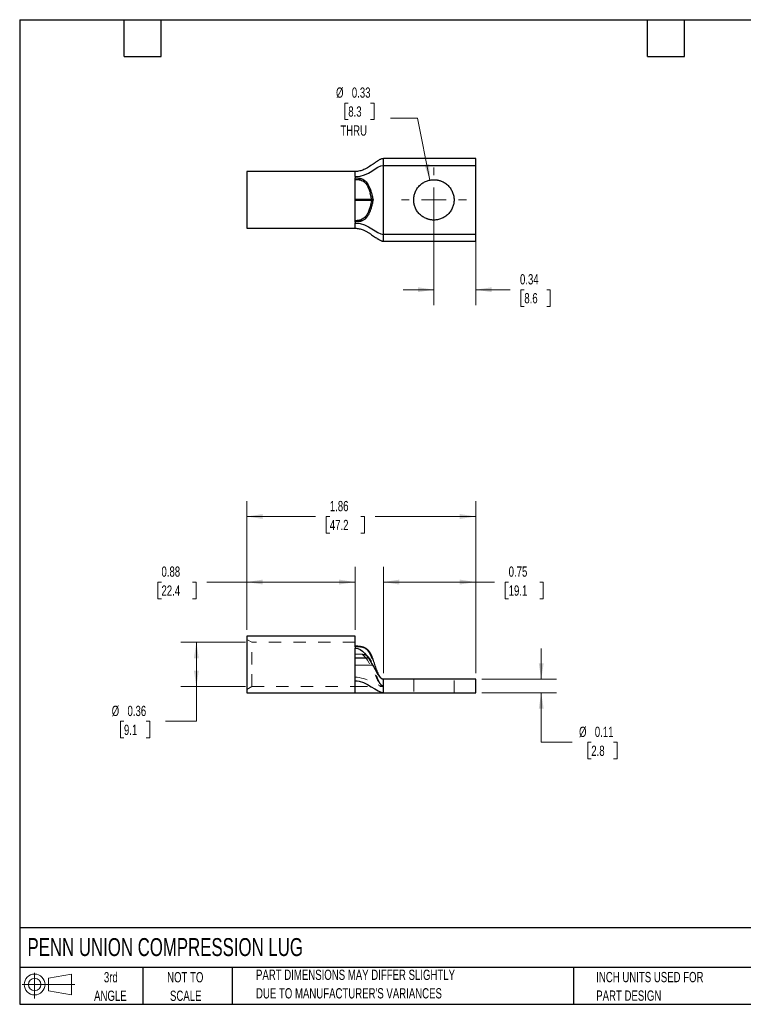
# Model space of a CAD drawing. Header units: inches. Extents: x 0.2 to 10.8, y 0.2 to 8.2.
# Tile 1 of 2: x 0.2 to 6.1, y 0.2 to 8.2. Entities that reach past the tile are written whole.
import ezdxf

# ---------------------------------------------------------------- set-up
doc = ezdxf.new("R2010")
doc.units = ezdxf.units.IN
doc.header["$MEASUREMENT"] = 0
doc.linetypes.add('HIDDEN', pattern=[0.075, 0.05, -0.025])
doc.layers.add('TEXT', color=140, linetype='Continuous', lineweight=25)
doc.styles.add('SLDTEXTSTYLE0', font='TXT', dxfattribs={"width": 0.7})
doc.dimstyles.new('SLDDIMSTYLE0', dxfattribs={"dimtxt": 0.084961, "dimasz": 0.13, "dimexe": 0, "dimexo": 0.0625, "dimgap": 0.02124, "dimtad": 0, "dimtih": 1, "dimtoh": 1, "dimrnd": 1e-09, "dimdsep": 46, "dimtxsty": 'SLDTEXTSTYLE0', "dimsah": 1, "dimcen": 0.09, "dimadec": 0, "dimazin": 2, "dimtfac": 1, "dimtofl": 0, "dimtmove": 0, "dimatfit": 3, "dimfxl": 0, "dimfrac": 2, "dimtolj": 1, "dimtzin": 12, "dimarcsym": 0})
doc.dimstyles.new('SLDDIMSTYLE1', dxfattribs={"dimtxt": 0.084961, "dimasz": 0.13, "dimexe": 0, "dimexo": 0.0625, "dimgap": 0.02124, "dimtad": 0, "dimtih": 1, "dimtoh": 1, "dimrnd": 1e-09, "dimzin": 12, "dimdsep": 46, "dimtxsty": 'SLDTEXTSTYLE0', "dimsah": 1, "dimcen": 0.09, "dimadec": 0, "dimazin": 3, "dimtfac": 1, "dimtofl": 0, "dimtmove": 0, "dimatfit": 3, "dimfxl": 0, "dimfrac": 2, "dimtolj": 1, "dimtzin": 12, "dimarcsym": 0})
doc.dimstyles.new('SLDDIMSTYLE2', dxfattribs={"dimtxt": 0.084961, "dimasz": 0.13, "dimexe": 0, "dimexo": 0.0625, "dimgap": 0.02124, "dimtad": 0, "dimtih": 1, "dimtoh": 1, "dimrnd": 1e-09, "dimdsep": 46, "dimtxsty": 'SLDTEXTSTYLE0', "dimsah": 1, "dimcen": 0.09, "dimadec": 0, "dimazin": 2, "dimtfac": 1, "dimtmove": 0, "dimatfit": 0, "dimfxl": 0, "dimfrac": 2, "dimtolj": 1, "dimtzin": 12, "dimarcsym": 0})
doc.dimstyles.new('SLDDIMSTYLE3', dxfattribs={"dimtxt": 0.084961, "dimasz": 0.13, "dimexe": 0, "dimexo": 0.0625, "dimgap": 0.02124, "dimtad": 0, "dimtih": 1, "dimtoh": 1, "dimrnd": 1e-09, "dimdsep": 46, "dimtxsty": 'SLDTEXTSTYLE0', "dimsah": 1, "dimcen": 0, "dimadec": 0, "dimazin": 2, "dimtfac": 1, "dimtofl": 0, "dimtmove": 0, "dimatfit": 3, "dimfxl": 0, "dimfrac": 2, "dimtolj": 1, "dimtzin": 12, "dimarcsym": 0})

# ---------------------------------------------------------------- blocks, each defined once
blk = doc.blocks.new('Block11')
at = {"color": 7, "linetype": 'Continuous', "lineweight": 18}
for p, q in [((0.1019, 0.2091), (0.1019, 0)), ((0.2157, 0.1641), (0.4006, 0.1981)), ((0.2157, 0.0628), (0.2157, 0.1641)), ((0.4006, 0.1981), (0.4006, 0.0288)), ((0, 0.1135), (0.4281, 0.1135)), ((0.2157, 0.0628), (0.4006, 0.0288))]:
    blk.add_line(p, q, dxfattribs=at)
for radius in [0.0846, 0.0506]:
    blk.add_circle((0.1019, 0.1135), radius, dxfattribs=at)
blk = doc.blocks.new('Block12')
at = {"color": 7, "linetype": 'Continuous'}
blk.add_blockref('Block11', (0, 0), dxfattribs=at)
blk = doc.blocks.new('_D')
at = {"color": 7, "linetype": 'Continuous', "lineweight": 0}
for p, q in [((2.085, 3.1913), (1.5604, 3.1913)), ((1.6854, 3.1913), (1.6854, 2.8313)), ((2.085, 2.8313), (1.5604, 2.8313)), ((1.6854, 2.5492), (1.6854, 2.8313)), ((1.097, 2.5492), (1.0685, 2.5492)), ((1.0685, 2.5492), (1.0685, 2.4141)), ((1.2788, 2.5492), (1.3073, 2.5492)), ((1.3073, 2.5492), (1.3073, 2.4141)), ((1.4354, 2.5492), (1.6854, 2.5492)), ((1.0685, 2.4141), (1.097, 2.4141)), ((1.3073, 2.4141), (1.2788, 2.4141))]:
    blk.add_line(p, q, dxfattribs=at)
at = {"color": 7, "linetype": 'Continuous', "lineweight": 18}
for points in [[(1.6854, 3.1913), (1.6654, 3.0613), (1.7054, 3.0613)], [(1.6854, 2.8313), (1.7054, 2.9613), (1.6654, 2.9613)]]:
    blk.add_solid(points, dxfattribs=at)
at = {"color": 7, "linetype": 'Continuous', "lineweight": 18, "char_height": 0.08333, "attachment_point": 1, "style": 'SLDTEXTSTYLE0'}
for s, insert in [('%%c', (0.9975, 2.6756)), ('0.36', (1.1258, 2.6756)), ('9.1', (1.097, 2.5216))]:
    blk.add_mtext(s, dxfattribs=dict(at, insert=insert))
blk = doc.blocks.new('_D_1')
at = {"color": 7, "linetype": 'Continuous', "lineweight": 0}
for p, q in [((2.095, 3.2918), (2.095, 3.8058)), ((2.975, 3.2918), (2.975, 3.8058)), ((1.4018, 3.6808), (1.3733, 3.6808)), ((1.3733, 3.6808), (1.3733, 3.5458)), ((1.6543, 3.6808), (1.6828, 3.6808)), ((1.6828, 3.6808), (1.6828, 3.5458)), ((2.095, 3.6808), (1.7694, 3.6808)), ((2.975, 3.6808), (2.095, 3.6808)), ((1.3733, 3.5458), (1.4018, 3.5458)), ((1.6828, 3.5458), (1.6543, 3.5458))]:
    blk.add_line(p, q, dxfattribs=at)
at = {"color": 7, "linetype": 'Continuous', "lineweight": 18}
for points in [[(2.095, 3.6808), (2.225, 3.6608), (2.225, 3.7008)], [(2.975, 3.6808), (2.845, 3.7008), (2.845, 3.6608)]]:
    blk.add_solid(points, dxfattribs=at)
at = {"color": 7, "linetype": 'Continuous', "lineweight": 18, "char_height": 0.08333, "attachment_point": 1, "style": 'SLDTEXTSTYLE0'}
for s, insert in [('0.88', (1.4018, 3.8073)), ('22.4', (1.4018, 3.6532))]:
    blk.add_mtext(s, dxfattribs=dict(at, insert=insert))
blk = doc.blocks.new('_D_2')
at = {"color": 7, "linetype": 'Continuous', "lineweight": 0}
for p, q in [((3.205, 2.9408), (3.205, 3.8058)), ((3.955, 2.9408), (3.955, 3.8058)), ((3.205, 3.6808), (3.955, 3.6808)), ((3.955, 3.6808), (4.1074, 3.6808)), ((4.2225, 3.6808), (4.194, 3.6808)), ((4.194, 3.6808), (4.194, 3.5458)), ((4.475, 3.6808), (4.5035, 3.6808)), ((4.5035, 3.6808), (4.5035, 3.5458)), ((4.194, 3.5458), (4.2225, 3.5458)), ((4.5035, 3.5458), (4.475, 3.5458))]:
    blk.add_line(p, q, dxfattribs=at)
at = {"color": 7, "linetype": 'Continuous', "lineweight": 18}
for points in [[(3.205, 3.6808), (3.335, 3.6608), (3.335, 3.7008)], [(3.955, 3.6808), (3.825, 3.7008), (3.825, 3.6608)]]:
    blk.add_solid(points, dxfattribs=at)
at = {"color": 7, "linetype": 'Continuous', "lineweight": 18, "char_height": 0.08333, "attachment_point": 1, "style": 'SLDTEXTSTYLE0'}
for s, insert in [('0.75', (4.2225, 3.8073)), ('19.1', (4.2225, 3.6532))]:
    blk.add_mtext(s, dxfattribs=dict(at, insert=insert))
blk = doc.blocks.new('_D_3')
at = {"color": 7, "linetype": 'Continuous', "lineweight": 0}
for p, q in [((2.095, 3.2918), (2.095, 4.3384)), ((3.955, 2.9408), (3.955, 4.3384)), ((2.095, 4.2134), (2.6543, 4.2134)), ((2.7695, 4.2134), (2.7409, 4.2134)), ((2.7409, 4.2134), (2.7409, 4.0784)), ((3.0219, 4.2134), (3.0505, 4.2134)), ((3.0505, 4.2134), (3.0505, 4.0784)), ((3.955, 4.2134), (3.1371, 4.2134)), ((2.7409, 4.0784), (2.7695, 4.0784)), ((3.0505, 4.0784), (3.0219, 4.0784))]:
    blk.add_line(p, q, dxfattribs=at)
at = {"color": 7, "linetype": 'Continuous', "lineweight": 18}
for points in [[(2.095, 4.2134), (2.225, 4.1934), (2.225, 4.2334)], [(3.955, 4.2134), (3.825, 4.2334), (3.825, 4.1934)]]:
    blk.add_solid(points, dxfattribs=at)
at = {"color": 7, "linetype": 'Continuous', "lineweight": 18, "char_height": 0.08333, "attachment_point": 1, "style": 'SLDTEXTSTYLE0'}
for s, insert in [('1.86', (2.7695, 4.3398)), ('47.2', (2.7695, 4.1858))]:
    blk.add_mtext(s, dxfattribs=dict(at, insert=insert))
blk = doc.blocks.new('_D_4')
at = {"color": 7, "linetype": 'Continuous', "lineweight": 0}
for p, q in [((4.4873, 2.8908), (4.4873, 3.1408)), ((4.005, 2.8908), (4.6123, 2.8908)), ((4.005, 2.7808), (4.6123, 2.7808)), ((4.4873, 2.3792), (4.4873, 2.7808)), ((4.7373, 2.3792), (4.4873, 2.3792)), ((4.8939, 2.3792), (4.8653, 2.3792)), ((4.8653, 2.3792), (4.8653, 2.2441)), ((5.0757, 2.3792), (5.1042, 2.3792)), ((5.1042, 2.3792), (5.1042, 2.2441)), ((4.8653, 2.2441), (4.8939, 2.2441)), ((5.1042, 2.2441), (5.0757, 2.2441))]:
    blk.add_line(p, q, dxfattribs=at)
at = {"color": 7, "linetype": 'Continuous', "lineweight": 18}
for points in [[(4.4873, 2.8908), (4.5073, 3.0208), (4.4673, 3.0208)], [(4.4873, 2.7808), (4.4673, 2.6508), (4.5073, 2.6508)]]:
    blk.add_solid(points, dxfattribs=at)
at = {"color": 7, "linetype": 'Continuous', "lineweight": 18, "char_height": 0.08333, "attachment_point": 1, "style": 'SLDTEXTSTYLE0'}
for s, insert in [('%%c', (4.7944, 2.5056)), ('0.11', (4.9227, 2.5056)), ('2.8', (4.8939, 2.3516))]:
    blk.add_mtext(s, dxfattribs=dict(at, insert=insert))
blk = doc.blocks.new('_D_7')
at = {"color": 7, "linetype": 'Continuous', "lineweight": 0}
for p, q in [((2.9196, 7.5729), (2.8911, 7.5729)), ((2.8911, 7.5729), (2.8911, 7.4379)), ((3.1014, 7.5729), (3.1299, 7.5729)), ((3.1299, 7.5729), (3.1299, 7.4379)), ((3.4821, 7.4496), (3.2634, 7.4496)), ((3.5828, 6.9467), (3.4821, 7.4496)), ((2.8911, 7.4379), (2.9196, 7.4379)), ((3.1299, 7.4379), (3.1014, 7.4379))]:
    blk.add_line(p, q, dxfattribs=at)
at = {"color": 7, "linetype": 'Continuous', "lineweight": 18}
blk.add_solid([(3.5828, 6.9467), (3.5769, 7.0781), (3.5376, 7.0703)], dxfattribs=at)
at = {"color": 7, "linetype": 'Continuous', "lineweight": 18, "char_height": 0.08333, "attachment_point": 1, "style": 'SLDTEXTSTYLE0'}
for s, insert in [('%%c', (2.8201, 7.6994)), ('0.33', (2.9484, 7.6994)), ('8.3', (2.9196, 7.5453)), ('THRU', (2.8552, 7.3913))]:
    blk.add_mtext(s, dxfattribs=dict(at, insert=insert))
blk = doc.blocks.new('_D_8')
at = {"color": 7, "linetype": 'Continuous', "lineweight": 0}
for p, q in [((3.615, 6.7359), (3.615, 5.9311)), ((3.955, 6.4559), (3.955, 5.9311)), ((3.615, 6.0561), (3.365, 6.0561)), ((3.955, 6.0561), (4.2347, 6.0561)), ((4.3498, 6.0561), (4.3213, 6.0561)), ((4.3213, 6.0561), (4.3213, 5.921)), ((4.5316, 6.0561), (4.5601, 6.0561)), ((4.5601, 6.0561), (4.5601, 5.921)), ((4.3213, 5.921), (4.3498, 5.921)), ((4.5601, 5.921), (4.5316, 5.921))]:
    blk.add_line(p, q, dxfattribs=at)
at = {"color": 7, "linetype": 'Continuous', "lineweight": 18}
for points in [[(3.615, 6.0561), (3.485, 6.0761), (3.485, 6.0361)], [(3.955, 6.0561), (4.085, 6.0361), (4.085, 6.0761)]]:
    blk.add_solid(points, dxfattribs=at)
at = {"color": 7, "linetype": 'Continuous', "lineweight": 18, "char_height": 0.08333, "attachment_point": 1, "style": 'SLDTEXTSTYLE0'}
for s, insert in [('0.34', (4.3145, 6.1825)), ('8.6', (4.3498, 6.0285))]:
    blk.add_mtext(s, dxfattribs=dict(at, insert=insert))
blk = doc.blocks.new('SW_CENTERMARKSYMBOL_0')
at = {"color": 0, "linetype": 'Continuous', "lineweight": 18}
for p, q in [((0, 0.2), (0, 0.264)), ((0, 0), (0, 0.1)), ((-0.2, 0), (-0.264, 0)), ((0, 0), (-0.1, 0)), ((0, 0), (0, -0.1)), ((0, 0), (0.1, 0)), ((0.2, 0), (0.264, 0)), ((0, -0.2), (0, -0.264))]:
    blk.add_line(p, q, dxfattribs=at)

msp = doc.modelspace()

# ---------------------------------------------------------------- linework, layer by layer
for p, q in [((3.955, 7.1209), (3.205, 7.1209)), ((3.205, 6.5059), (3.205, 7.0659)), ((3.205, 7.0659), (3.955, 7.0659)), ((3.955, 6.5059), (3.955, 7.0659)), ((2.975, 7.0164), (2.095, 7.0164)), ((2.095, 7.0164), (2.095, 6.5554)), ((2.975, 6.6063), (2.975, 6.9601)), ((2.9767, 6.9528), (2.975, 6.9528)), ((2.975, 6.7909), (3.1092, 6.7909)), ((3.1092, 6.7809), (2.975, 6.7809)), ((3.1092, 6.7809), (3.1092, 6.7909)), ((2.975, 6.6191), (2.9767, 6.6191)), ((2.095, 6.5554), (2.975, 6.5554)), ((3.955, 6.5059), (3.205, 6.5059)), ((3.205, 6.4509), (3.955, 6.4509)), ((2.975, 3.2418), (2.095, 3.2418)), ((2.095, 3.2418), (2.095, 3.0113)), ((2.975, 3.1557), (2.975, 3.2418)), ((3.1055, 3.0905), (3.099, 3.1023)), ((3.1059, 3.0895), (3.1054, 3.0906)), ((3.1199, 3.0556), (3.1179, 3.061)), ((2.095, 3.0113), (2.095, 2.7808)), ((3.205, 2.8908), (3.1986, 2.8918)), ((3.955, 2.8908), (3.205, 2.8908)), ((2.095, 2.7808), (2.975, 2.7808)), ((2.975, 2.7808), (3.205, 2.7808)), ((3.205, 2.7808), (3.955, 2.7808))]:
    msp.add_line(p, q)
at = {"color": 7, "linetype": 'HIDDEN', "lineweight": 18}
for p, q in [((2.135, 3.1913), (2.095, 3.2144)), ((2.135, 3.0113), (2.135, 3.1913)), ((2.975, 3.1913), (2.135, 3.1913)), ((2.975, 3.1581), (2.9767, 3.1581)), ((2.9767, 3.1581), (2.975, 3.1581)), ((2.975, 3.1365), (2.975, 3.1557)), ((3.0312, 3.154), (3.0252, 3.1554)), ((2.975, 3.0063), (2.975, 3.0954)), ((2.975, 3.0647), (3.1092, 3.0647)), ((2.975, 3.0633), (3.1092, 3.0633)), ((3.1092, 3.0647), (3.1092, 3.0633)), ((3.1207, 3.0535), (3.1197, 3.0556)), ((3.1197, 3.0556), (3.1207, 3.0535)), ((3.1198, 3.0558), (3.1207, 3.0535)), ((2.135, 2.8313), (2.135, 3.0113)), ((3.1192, 3.0063), (2.975, 3.0063)), ((2.975, 3.005), (3.1199, 3.005)), ((3.451, 2.8908), (3.451, 2.7808)), ((3.779, 2.7808), (3.779, 2.8908)), ((2.095, 2.8082), (2.135, 2.8313)), ((2.135, 2.8313), (2.975, 2.8313)), ((3.205, 2.8383), (3.205, 2.8333))]:
    msp.add_line(p, q, dxfattribs=at)
at = {"color": 7, "linetype": 'HIDDEN', "lineweight": 18, "flags": 128}
for points in [[(2.9767, 3.1581), (2.9767, 3.1588), (2.9767, 3.1593), (2.9767, 3.1594), (2.9767, 3.1593), (2.9767, 3.1588), (2.9767, 3.158), (2.9767, 3.157), (2.9767, 3.1557)], [(3.011, 3.1543), (3.0109, 3.1555), (3.0108, 3.1565), (3.0106, 3.1572), (3.0103, 3.1576), (3.01, 3.1577), (3.0097, 3.1576), (3.0093, 3.1572), (3.0089, 3.1564)]]:
    msp.add_lwpolyline(points, dxfattribs=at)
at = {"flags": 128}
for points in [[(3.0273, 3.1522), (3.0271, 3.1533), (3.0268, 3.1542), (3.0264, 3.1548), (3.026, 3.1552), (3.0257, 3.1554)], [(3.1061, 3.0891), (3.1056, 3.0903), (3.1054, 3.0906)]]:
    msp.add_lwpolyline(points, dxfattribs=at)
for centre, radius, start, end in [((1.0303, 6.9717), 1.9464, 359.44234, 359.819), ((2.9341, 6.9691), 0.0772, 345.62095, 354.85927), ((3.0949, 6.8557), 0.0141, 278.2163, 323.28143), ((3.0948, 6.716), 0.0141, 36.71181, 81.76429), ((1.119, 6.6001), 1.8579, 0.18964, 0.58425), ((2.9821, 6.6066), 0.0458, 9.65898, 24.79295), ((2.9087, 3.1568), 0.0681, 359.08526, 2.22943)]:
    msp.add_arc(centre, radius, start, end)
at = {"color": 7, "linetype": 'HIDDEN', "lineweight": 18}
for centre, radius, start, end in [((2.9943, 3.1582), 0.0176, 175.95449, 180.32245), ((3.0256, 3.1532), 0.00214, 88.76374, 152.41646), ((3.0983, 3.0854), 0.0088, 35.87791, 99.37893), ((3.0983, 3.0853), 0.0088, 35.92082, 99.36609)]:
    msp.add_arc(centre, radius, start, end, dxfattribs=at)
for points, knots in [([(3.205, 7.1209), (3.2028, 7.1208), (3.1972, 7.1205), (3.1893, 7.1183), (3.1803, 7.1148), (3.1721, 7.1106), (3.1641, 7.106), (3.1573, 7.1018), (3.1507, 7.0975), (3.1442, 7.0931), (3.1343, 7.0862), (3.1205, 7.0765), (3.1029, 7.0643), (3.0843, 7.0523), (3.0654, 7.0415), (3.047, 7.0325), (3.0294, 7.0257), (3.0127, 7.0208), (2.9945, 7.0172), (2.9815, 7.0167), (2.975, 7.0164)], [0, 0, 0, 0, 0.020946, 0.052657, 0.08382, 0.129573, 0.163205, 0.196916, 0.23061, 0.263756, 0.297451, 0.385275, 0.483333, 0.57352, 0.663653, 0.751491, 0.814925, 0.876572, 0.937791, 1, 1, 1, 1]), ([(3.955, 7.0659), (3.955, 7.0731), (3.955, 7.0803), (3.955, 7.0936), (3.955, 7.0997), (3.955, 7.1099), (3.955, 7.114), (3.955, 7.1195), (3.955, 7.1209), (3.955, 7.1209)], [0, 0, 0, 0, 0.25, 0.25, 0.5, 0.5, 0.75, 0.75, 1, 1, 1, 1]), ([(2.975, 6.9747), (2.975, 6.9882), (2.975, 6.9987), (2.975, 7.0128), (2.975, 7.0164), (2.975, 7.0164)], [0, 0, 0, 0, 0.5, 0.5, 1, 1, 1, 1]), ([(2.975, 6.9656), (2.975, 6.9647), (2.975, 6.9629), (2.975, 6.961), (2.975, 6.9601)], [0, 0, 0, 0, 0.500183, 1, 1, 1, 1]), ([(2.9767, 6.9656), (2.9797, 6.9655), (2.9855, 6.9654), (2.9941, 6.9648), (3.0027, 6.9638), (3.0083, 6.9627), (3.011, 6.9622)], [0, 0, 0, 0, 0.253921, 0.50427, 0.752449, 1, 1, 1, 1]), ([(3.011, 6.9622), (3.0133, 6.9617), (3.0178, 6.9607), (3.0244, 6.9587), (3.031, 6.9562), (3.0374, 6.9533), (3.0437, 6.9499), (3.0531, 6.9438), (3.065, 6.9332), (3.0774, 6.9171), (3.0882, 6.8975), (3.098, 6.8741), (3.1033, 6.8567), (3.1062, 6.8473)], [0, 0, 0, 0, 0.040298, 0.080695, 0.1215, 0.163076, 0.205848, 0.25029, 0.365976, 0.499725, 0.637855, 0.803419, 1, 1, 1, 1]), ([(3.0089, 6.9499), (3.0156, 6.9486), (3.022, 6.9469), (3.0342, 6.9419), (3.04, 6.9387), (3.0503, 6.9313), (3.0549, 6.9269), (3.0631, 6.9176), (3.0667, 6.9127), (3.0763, 6.8974), (3.0814, 6.8865), (3.0901, 6.8644), (3.0937, 6.8531), (3.0969, 6.8418)], [0, 0, 0, 0, 0.125, 0.125, 0.25, 0.25, 0.375, 0.375, 0.5, 0.5, 0.75, 0.75, 1, 1, 1, 1]), ([(3.615, 6.6219), (3.6124, 6.622), (3.6072, 6.622), (3.5995, 6.6226), (3.5918, 6.6235), (3.5842, 6.6248), (3.5767, 6.6264), (3.5693, 6.6284), (3.5619, 6.6307), (3.5518, 6.6344), (3.5394, 6.6401), (3.525, 6.6485), (3.5114, 6.6584), (3.4946, 6.6735), (3.4769, 6.6954), (3.4618, 6.7245), (3.4529, 6.755), (3.45, 6.7859), (3.4529, 6.8168), (3.4618, 6.8474), (3.4769, 6.8765), (3.4946, 6.8983), (3.5114, 6.9135), (3.525, 6.9234), (3.5394, 6.9318), (3.5542, 6.9385), (3.5692, 6.9437), (3.5842, 6.9473), (3.5995, 6.9495), (3.6098, 6.9498), (3.615, 6.9499)], [0, 0, 0, 0, 0.015126, 0.030152, 0.045113, 0.06004, 0.074969, 0.089933, 0.104966, 0.120101, 0.152257, 0.184454, 0.217295, 0.250177, 0.315811, 0.380082, 0.440029, 0.500016, 0.559963, 0.61995, 0.684221, 0.749856, 0.782697, 0.815578, 0.847735, 0.879932, 0.910076, 0.939956, 0.96984, 1, 1, 1, 1]), ([(3.615, 6.9499), (3.6176, 6.9499), (3.6227, 6.9498), (3.6305, 6.9493), (3.6381, 6.9484), (3.6457, 6.9471), (3.6532, 6.9455), (3.6607, 6.9435), (3.6681, 6.9412), (3.6781, 6.9375), (3.6905, 6.9318), (3.705, 6.9234), (3.7186, 6.9135), (3.7353, 6.8983), (3.7531, 6.8765), (3.7681, 6.8474), (3.7771, 6.8169), (3.7799, 6.7859), (3.7771, 6.755), (3.7681, 6.7245), (3.7531, 6.6954), (3.7353, 6.6735), (3.7186, 6.6584), (3.705, 6.6485), (3.6905, 6.6401), (3.6758, 6.6333), (3.6608, 6.6282), (3.6458, 6.6246), (3.6305, 6.6223), (3.6201, 6.6221), (3.615, 6.6219)], [0, 0, 0, 0, 0.015126, 0.030152, 0.045113, 0.06004, 0.074969, 0.089933, 0.104966, 0.120101, 0.152257, 0.184454, 0.217295, 0.250177, 0.315811, 0.380082, 0.440029, 0.500016, 0.559963, 0.61995, 0.684221, 0.749856, 0.782697, 0.815578, 0.847735, 0.879932, 0.910076, 0.939956, 0.96984, 1, 1, 1, 1]), ([(3.1092, 6.7909), (3.1072, 6.8), (3.1036, 6.8171), (3.099, 6.8339), (3.0969, 6.8418)], [0, 0, 0, 0, 0.534783, 1, 1, 1, 1]), ([(3.1062, 6.8473), (3.1074, 6.843), (3.1099, 6.8339), (3.1135, 6.8193), (3.1172, 6.8032), (3.1195, 6.7919), (3.1207, 6.7859)], [0, 0, 0, 0, 0.21249, 0.449425, 0.711719, 1, 1, 1, 1]), ([(3.0969, 6.7299), (3.0939, 6.7197), (3.0907, 6.7095), (3.0831, 6.6896), (3.0788, 6.6797), (3.0707, 6.6655), (3.0678, 6.6608), (3.0612, 6.652), (3.0575, 6.6477), (3.0494, 6.6399), (3.0449, 6.6364), (3.0349, 6.6303), (3.0294, 6.6278), (3.0237, 6.6258)], [0, 0, 0, 0, 0.25, 0.25, 0.5, 0.5, 0.625, 0.625, 0.75, 0.75, 0.875, 0.875, 1, 1, 1, 1]), ([(3.1061, 6.7244), (3.1049, 6.7201), (3.1024, 6.7117), (3.0983, 6.6998), (3.0942, 6.6888), (3.0899, 6.6788), (3.0855, 6.6697), (3.08, 6.6597), (3.0733, 6.6493), (3.0648, 6.639), (3.0559, 6.6305), (3.0468, 6.6237), (3.0373, 6.6183), (3.0306, 6.6156), (3.0273, 6.6143)], [0, 0, 0, 0, 0.099899, 0.192772, 0.27885, 0.358434, 0.431878, 0.499588, 0.605036, 0.699604, 0.782213, 0.858512, 0.930506, 1, 1, 1, 1]), ([(3.1207, 6.7859), (3.1183, 6.7746), (3.1141, 6.7539), (3.1086, 6.7335), (3.1061, 6.7244)], [0, 0, 0, 0, 0.550712, 1, 1, 1, 1]), ([(3.1092, 6.7909), (3.1096, 6.7909), (3.1105, 6.7907), (3.1119, 6.7904), (3.1134, 6.79), (3.1149, 6.7894), (3.117, 6.7886), (3.1188, 6.7875), (3.12, 6.7866), (3.1205, 6.7861), (3.1207, 6.7859)], [0, 0, 0, 0, 0.07671, 0.159501, 0.24876, 0.363586, 0.500478, 0.749416, 0.911859, 1, 1, 1, 1]), ([(3.1207, 6.7859), (3.1205, 6.7858), (3.12, 6.7853), (3.1188, 6.7843), (3.117, 6.7833), (3.1149, 6.7824), (3.1132, 6.7818), (3.1113, 6.7813), (3.1099, 6.781), (3.1092, 6.7809)], [0, 0, 0, 0, 0.088486, 0.249498, 0.499571, 0.636484, 0.751413, 0.882762, 1, 1, 1, 1]), ([(2.975, 6.5554), (2.975, 6.5554), (2.975, 6.559), (2.975, 6.5732), (2.975, 6.5837), (2.975, 6.5971)], [0, 0, 0, 0, 0.5, 0.5, 1, 1, 1, 1]), ([(2.9767, 6.6191), (2.9798, 6.6191), (2.9857, 6.6193), (2.9943, 6.6199), (3.0024, 6.6208), (3.01, 6.6221), (3.0171, 6.6237), (3.0216, 6.6251), (3.0237, 6.6258)], [0, 0, 0, 0, 0.189949, 0.369856, 0.540199, 0.701543, 0.854551, 1, 1, 1, 1]), ([(3.0273, 6.6143), (3.0255, 6.6137), (3.022, 6.6124), (3.0165, 6.6109), (3.011, 6.6096), (3.0054, 6.6086), (2.9998, 6.6078), (2.9942, 6.6071), (2.9885, 6.6067), (2.9827, 6.6064), (2.9788, 6.6063), (2.9768, 6.6063)], [0, 0, 0, 0, 0.111778, 0.222385, 0.332345, 0.442108, 0.552056, 0.662525, 0.773815, 0.886213, 1, 1, 1, 1]), ([(2.975, 6.5554), (2.9804, 6.5553), (2.9916, 6.5549), (3.0083, 6.5521), (3.0249, 6.5477), (3.0432, 6.541), (3.0623, 6.532), (3.0819, 6.521), (3.1002, 6.5093), (3.1173, 6.4976), (3.133, 6.4866), (3.1446, 6.4784), (3.1527, 6.473), (3.1575, 6.47), (3.1623, 6.4669), (3.1678, 6.4637), (3.1746, 6.4599), (3.1831, 6.4558), (3.1914, 6.4529), (3.199, 6.4512), (3.203, 6.451), (3.205, 6.4509)], [0, 0, 0, 0, 0.051778, 0.106567, 0.165933, 0.230543, 0.320784, 0.413314, 0.505857, 0.595962, 0.680025, 0.755076, 0.780653, 0.804771, 0.827411, 0.852078, 0.884688, 0.92258, 0.961952, 0.981156, 1, 1, 1, 1]), ([(3.955, 6.4509), (3.955, 6.4509), (3.955, 6.4524), (3.955, 6.4579), (3.955, 6.462), (3.955, 6.4721), (3.955, 6.4782), (3.955, 6.4915), (3.955, 6.4987), (3.955, 6.5059)], [0, 0, 0, 0, 0.25, 0.25, 0.5, 0.5, 0.75, 0.75, 1, 1, 1, 1]), ([(2.9768, 3.1594), (2.9765, 3.1594), (2.9759, 3.1594), (2.9753, 3.1594), (2.975, 3.1594)], [0, 0, 0, 0, 0.452454, 1, 1, 1, 1]), ([(2.975, 3.0113), (2.975, 3.0347), (2.975, 3.0582), (2.975, 3.103), (2.975, 3.1243), (2.975, 3.1435)], [0, 0, 0, 0, 0.5, 0.5, 1, 1, 1, 1]), ([(3.0257, 3.1554), (3.0209, 3.1562), (3.012, 3.1577), (2.9989, 3.1588), (2.9873, 3.1593), (2.9801, 3.1594), (2.9768, 3.1594)], [0, 0, 0, 0, 0.30123, 0.566052, 0.798717, 1, 1, 1, 1]), ([(3.0273, 3.1522), (3.0255, 3.1525), (3.022, 3.1531), (3.0165, 3.1538), (3.011, 3.1543), (3.0054, 3.1548), (2.9998, 3.1551), (2.9942, 3.1554), (2.9885, 3.1555), (2.9827, 3.1557), (2.9788, 3.1557), (2.9768, 3.1557)], [0, 0, 0, 0, 0.111778, 0.222385, 0.332345, 0.442108, 0.552056, 0.662525, 0.773815, 0.886213, 1, 1, 1, 1]), ([(3.1054, 3.0906), (3.1035, 3.0944), (3.0998, 3.1014), (3.0937, 3.1109), (3.0879, 3.1188), (3.0818, 3.1258), (3.0744, 3.133), (3.0661, 3.1393), (3.0571, 3.1447), (3.0484, 3.1488), (3.0379, 3.1526), (3.0298, 3.1544), (3.0257, 3.1554)], [0, 0, 0, 0, 0.149714, 0.277385, 0.383228, 0.468181, 0.563379, 0.683397, 0.753193, 0.829047, 0.911516, 1, 1, 1, 1]), ([(3.1061, 3.0891), (3.1049, 3.0916), (3.1024, 3.0965), (3.0983, 3.1035), (3.0942, 3.1099), (3.0899, 3.1157), (3.0855, 3.121), (3.08, 3.1268), (3.0733, 3.1329), (3.0648, 3.1389), (3.0559, 3.1437), (3.0468, 3.1474), (3.0373, 3.1503), (3.0306, 3.1516), (3.0273, 3.1522)], [0, 0, 0, 0, 0.099899, 0.192772, 0.27885, 0.358434, 0.431878, 0.499588, 0.605036, 0.699604, 0.782213, 0.858512, 0.930506, 1, 1, 1, 1]), ([(3.1207, 3.0535), (3.1183, 3.0601), (3.1141, 3.072), (3.1086, 3.0838), (3.1061, 3.0891)], [0, 0, 0, 0, 0.550712, 1, 1, 1, 1]), ([(3.1986, 2.8918), (3.1955, 2.8932), (3.1891, 2.8962), (3.1799, 2.9063), (3.1706, 2.9207), (3.1617, 2.9392), (3.1537, 2.9588), (3.1463, 2.979), (3.1365, 3.0069), (3.1283, 3.032), (3.1219, 3.0499), (3.1206, 3.0535)], [0, 0, 0, 0, 0.054318, 0.114532, 0.220836, 0.335653, 0.451097, 0.567168, 0.688862, 0.93691, 1, 1, 1, 1]), ([(2.975, 2.8791), (2.975, 2.8983), (2.975, 2.9196), (2.975, 2.9643), (2.975, 2.9878), (2.975, 3.0113)], [0, 0, 0, 0, 0.5, 0.5, 1, 1, 1, 1]), ([(3.955, 2.8358), (3.955, 2.843), (3.955, 2.8502), (3.955, 2.8635), (3.955, 2.8696), (3.955, 2.8798), (3.955, 2.8838), (3.955, 2.8893), (3.955, 2.8908), (3.955, 2.8908)], [0, 0, 0, 0, 0.25, 0.25, 0.5, 0.5, 0.75, 0.75, 1, 1, 1, 1]), ([(2.975, 2.7808), (2.975, 2.7808), (2.975, 2.7898), (2.975, 2.8238), (2.975, 2.8489), (2.975, 2.8791)], [0, 0, 0, 0, 0.5, 0.5, 1, 1, 1, 1]), ([(3.955, 2.7808), (3.955, 2.7808), (3.955, 2.7822), (3.955, 2.7877), (3.955, 2.7918), (3.955, 2.802), (3.955, 2.8081), (3.955, 2.8214), (3.955, 2.8286), (3.955, 2.8358)], [0, 0, 0, 0, 0.25, 0.25, 0.5, 0.5, 0.75, 0.75, 1, 1, 1, 1])]:
    msp.add_open_spline(points, degree=3, knots=knots)
for points in [[(3.205, 7.0659), (3.205, 7.0755), (3.205, 7.0916), (3.205, 7.1086), (3.205, 7.1187), (3.205, 7.1209), (3.205, 7.1209)], [(2.975, 6.9747), (3.0929, 6.9747), (3.146, 7.0659), (3.205, 7.0659)], [(2.975, 6.9747), (2.975, 6.9718), (2.975, 6.9687), (2.975, 6.9656)], [(2.975, 6.9656), (2.9756, 6.9656), (2.9762, 6.9656), (2.9767, 6.9656)], [(2.9767, 6.9528), (2.9875, 6.9527), (2.9983, 6.9519), (3.0089, 6.9499)], [(3.1092, 6.7809), (3.1056, 6.7638), (3.1017, 6.7468), (3.0969, 6.7299)], [(2.975, 6.6063), (2.975, 6.6031), (2.975, 6.6001), (2.975, 6.5971)], [(2.9768, 6.6063), (2.9762, 6.6063), (2.9756, 6.6063), (2.975, 6.6063)], [(2.975, 6.5971), (3.0929, 6.5971), (3.146, 6.5059), (3.205, 6.5059)], [(3.205, 6.4509), (3.205, 6.4509), (3.205, 6.4532), (3.205, 6.4633), (3.205, 6.4803), (3.205, 6.4964), (3.205, 6.5059)], [(2.975, 3.1557), (2.975, 3.1518), (2.975, 3.1477), (2.975, 3.1435)], [(2.9768, 3.1557), (2.9762, 3.1557), (2.9756, 3.1557), (2.975, 3.1557)], [(2.975, 3.1435), (3.0929, 3.1435), (3.146, 2.8908), (3.205, 2.8908)], [(3.205, 2.8358), (3.205, 2.8422), (3.205, 2.855), (3.205, 2.8725), (3.205, 2.8861), (3.205, 2.8908), (3.205, 2.8908)], [(2.975, 2.8791), (3.0637, 2.8791), (3.1606, 2.7808), (3.205, 2.7808)], [(3.205, 2.7808), (3.205, 2.7808), (3.205, 2.7854), (3.205, 2.799), (3.205, 2.8165), (3.205, 2.8294), (3.205, 2.8358)]]:
    msp.add_open_spline(points, degree=3)
for points in [[(2.975, 3.1557), (2.9756, 3.1557), (2.9762, 3.1557), (2.9767, 3.1557)], [(2.975, 3.1435), (3.0929, 3.1435), (3.146, 2.8908), (3.205, 2.8908)], [(2.9767, 3.1581), (2.9875, 3.1581), (2.9983, 3.1576), (3.0089, 3.1564)], [(2.975, 3.0113), (2.975, 3.0402), (2.975, 3.0691), (2.975, 3.0954)], [(3.0317, 3.0942), (3.1161, 3.0304), (3.1517, 2.8383), (3.205, 2.8383)], [(3.0317, 3.0942), (3.036, 3.091), (3.0401, 3.0875), (3.0441, 3.0836)], [(3.1092, 3.0647), (3.1056, 3.0745), (3.1017, 3.0844), (3.0969, 3.0941)], [(2.975, 2.908), (2.975, 2.939), (2.975, 2.9751), (2.975, 3.0113)], [(2.975, 3.0063), (2.975, 3.0055), (2.975, 3.005), (2.975, 3.005)], [(2.975, 2.908), (2.975, 2.896), (2.975, 2.8744), (2.975, 2.8501), (2.975, 2.8349), (2.975, 2.8295), (2.975, 2.8349), (2.975, 2.8501), (2.975, 2.8744), (2.975, 2.896), (2.975, 2.908)], [(2.975, 2.908), (3.0669, 2.908), (3.159, 2.8333), (3.205, 2.8333)], [(2.975, 2.8791), (3.0637, 2.8791), (3.1606, 2.7808), (3.205, 2.7808)]]:
    msp.add_open_spline(points, degree=3, dxfattribs=at)
for points, knots in [([(2.975, 3.1145), (2.975, 3.1164), (2.975, 3.1203), (2.975, 3.1259), (2.975, 3.1313), (2.975, 3.1347), (2.975, 3.1365)], [0, 0, 0, 0, 0.250195, 0.5000017, 0.7498075, 1, 1, 1, 1]), ([(2.9767, 3.1581), (2.9798, 3.1581), (2.9857, 3.158), (2.9943, 3.1577), (3.0024, 3.1571), (3.01, 3.1564), (3.0171, 3.1554), (3.0216, 3.1546), (3.0237, 3.1542)], [0, 0, 0, 0, 0.189949, 0.369856, 0.540199, 0.701543, 0.854551, 1, 1, 1, 1]), ([(2.9767, 3.1557), (2.9797, 3.1557), (2.9855, 3.1556), (2.9941, 3.1554), (3.0027, 3.155), (3.0083, 3.1546), (3.011, 3.1543)], [0, 0, 0, 0, 0.253921, 0.50427, 0.752449, 1, 1, 1, 1]), ([(3.0089, 3.1564), (3.0156, 3.1557), (3.022, 3.1547), (3.0342, 3.1518), (3.04, 3.15), (3.0503, 3.1457), (3.0549, 3.1432), (3.0631, 3.1378), (3.0667, 3.1349), (3.0763, 3.1261), (3.0814, 3.1198), (3.0901, 3.1071), (3.0937, 3.1006), (3.0969, 3.094)], [0, 0, 0, 0, 0.125, 0.125, 0.25, 0.25, 0.375, 0.375, 0.5, 0.5, 0.75, 0.75, 1, 1, 1, 1]), ([(3.011, 3.1543), (3.0133, 3.1541), (3.0178, 3.1537), (3.0244, 3.1527), (3.031, 3.1516), (3.0374, 3.1501), (3.0437, 3.1483), (3.0531, 3.145), (3.065, 3.1391), (3.0774, 3.1297), (3.0882, 3.1183), (3.098, 3.1047), (3.1033, 3.0945), (3.1062, 3.089)], [0, 0, 0, 0, 0.040298, 0.080695, 0.1215, 0.163076, 0.205848, 0.25029, 0.365976, 0.499725, 0.637855, 0.803419, 1, 1, 1, 1]), ([(3.0969, 3.0941), (3.0939, 3.1), (3.0907, 3.1059), (3.0831, 3.1174), (3.0788, 3.1231), (3.0707, 3.1313), (3.0678, 3.134), (3.0612, 3.1391), (3.0575, 3.1416), (3.0494, 3.1461), (3.0449, 3.1481), (3.0349, 3.1516), (3.0294, 3.1531), (3.0237, 3.1542)], [0, 0, 0, 0, 0.25, 0.25, 0.5, 0.5, 0.625, 0.625, 0.75, 0.75, 0.875, 0.875, 1, 1, 1, 1]), ([(2.975, 3.0954), (2.975, 3.0975), (2.975, 3.1019), (2.975, 3.1083), (2.975, 3.1125), (2.975, 3.1145)], [0, 0, 0, 0, 0.333429, 0.666571, 1, 1, 1, 1]), ([(3.0317, 3.0942), (3.0294, 3.0943), (3.0248, 3.0946), (3.0179, 3.0949), (3.0107, 3.0951), (3.0012, 3.0952), (2.9892, 3.0953), (2.9798, 3.0953), (2.975, 3.0954)], [0, 0, 0, 0, 0.120517, 0.243829, 0.370245, 0.500065, 0.746244, 1, 1, 1, 1]), ([(2.975, 3.0633), (2.975, 3.0633), (2.975, 3.0634), (2.975, 3.0639), (2.975, 3.0644), (2.975, 3.0647)], [0, 0, 0, 0, 0.33378, 0.66359, 1, 1, 1, 1]), ([(3.0317, 3.0942), (3.0335, 3.094), (3.0369, 3.0936), (3.0419, 3.0927), (3.0467, 3.0917), (3.0512, 3.0905), (3.0575, 3.0884), (3.0652, 3.085), (3.0755, 3.0786), (3.0861, 3.069), (3.0953, 3.0573), (3.103, 3.0445), (3.1091, 3.0322), (3.1145, 3.0193), (3.1176, 3.0108), (3.1192, 3.0063)], [0, 0, 0, 0, 0.026144, 0.051631, 0.076629, 0.101311, 0.12586, 0.185311, 0.250776, 0.363897, 0.500436, 0.616799, 0.750306, 0.867708, 1, 1, 1, 1]), ([(3.1092, 3.0647), (3.1072, 3.0699), (3.1036, 3.0797), (3.099, 3.0895), (3.0969, 3.094)], [0, 0, 0, 0, 0.534783, 1, 1, 1, 1]), ([(3.1179, 3.061), (3.1166, 3.0645), (3.1128, 3.0747), (3.1086, 3.0837), (3.1059, 3.0895)], [0, 0, 0, 0, 0.35461, 1, 1, 1, 1]), ([(3.1197, 3.0556), (3.1194, 3.0562), (3.1186, 3.0582), (3.1163, 3.0611), (3.1135, 3.0633), (3.1111, 3.0644), (3.1098, 3.0646), (3.1092, 3.0647)], [0, 0, 0, 0, 0.154397, 0.458233, 0.742219, 0.874216, 1, 1, 1, 1]), ([(3.1092, 3.0647), (3.1098, 3.0646), (3.1111, 3.0644), (3.1135, 3.0633), (3.1163, 3.0611), (3.1186, 3.0582), (3.1194, 3.0562), (3.1197, 3.0556)], [0, 0, 0, 0, 0.125784, 0.257781, 0.541767, 0.845603, 1, 1, 1, 1]), ([(3.1092, 3.0633), (3.1103, 3.0632), (3.1127, 3.0629), (3.1161, 3.0607), (3.1189, 3.0576), (3.1201, 3.0549), (3.1207, 3.0535)], [0, 0, 0, 0, 0.211427, 0.453585, 0.721725, 1, 1, 1, 1]), ([(2.975, 3.0058), (2.975, 2.9985), (2.975, 2.982), (2.975, 2.957), (2.975, 2.9312), (2.975, 2.9158), (2.975, 2.908)], [0, 0, 0, 0, 0.2109155, 0.4739436, 0.7369718, 1, 1, 1, 1]), ([(2.975, 3.0057), (2.975, 2.9958), (2.975, 2.9742), (2.975, 2.9417), (2.975, 2.9088), (2.975, 2.889), (2.975, 2.8791)], [0, 0, 0, 0, 0.2186921, 0.4791281, 0.739564, 1, 1, 1, 1]), ([(3.1197, 3.005), (3.1197, 3.005), (3.1197, 3.0051), (3.1195, 3.0056), (3.1193, 3.0061), (3.1192, 3.0063)], [0, 0, 0, 0, 0.331804, 0.664757, 1, 1, 1, 1]), ([(3.1984, 2.8394), (3.1977, 2.8397), (3.1941, 2.8407), (3.1882, 2.845), (3.1815, 2.852), (3.1729, 2.8642), (3.164, 2.8817), (3.1547, 2.904), (3.1464, 2.9265), (3.1385, 2.9495), (3.1313, 2.9709), (3.1251, 2.9894), (3.1213, 3.0003), (3.1197, 3.005)], [0, 0, 0, 0, 0.011853, 0.060455, 0.112515, 0.167436, 0.300682, 0.426007, 0.555642, 0.686735, 0.815725, 0.919589, 1, 1, 1, 1]), ([(3.205, 2.8908), (3.205, 2.8906), (3.205, 2.8902), (3.205, 2.8869), (3.205, 2.8818), (3.205, 2.8749), (3.205, 2.8665), (3.205, 2.857), (3.205, 2.8476), (3.205, 2.8415), (3.205, 2.839)], [0, 0, 0, 0, 0.129833, 0.259665, 0.389498, 0.51933, 0.649163, 0.778995, 0.908828, 1, 1, 1, 1]), ([(2.975, 2.8791), (2.975, 2.8489), (2.975, 2.8238), (2.975, 2.7898), (2.975, 2.7808), (2.975, 2.7808)], [0, 0, 0, 0, 0.5, 0.5, 1, 1, 1, 1]), ([(2.975, 2.8313), (2.9842, 2.8313), (3.0021, 2.8313), (3.0278, 2.8315), (3.051, 2.8317), (3.071, 2.8319), (3.0879, 2.8321), (3.103, 2.8323), (3.1182, 2.8324), (3.1342, 2.8326), (3.1511, 2.8328), (3.1687, 2.833), (3.1868, 2.8332), (3.199, 2.8333), (3.205, 2.8333)], [0, 0, 0, 0, 0.120184, 0.233804, 0.33565, 0.422839, 0.494123, 0.555903, 0.619929, 0.692144, 0.764683, 0.840012, 0.9228, 1, 1, 1, 1]), ([(3.205, 2.8326), (3.205, 2.8301), (3.205, 2.8239), (3.205, 2.8146), (3.205, 2.805), (3.205, 2.7966), (3.205, 2.7897), (3.205, 2.7847), (3.205, 2.7814), (3.205, 2.781), (3.205, 2.7808)], [0, 0, 0, 0, 0.091172, 0.221005, 0.350837, 0.48067, 0.610502, 0.740335, 0.870167, 1, 1, 1, 1])]:
    msp.add_open_spline(points, degree=3, knots=knots, dxfattribs=at)
at = {"layer": 'TEXT'}
for p, q in [((0.25, 8.25), (10.75, 8.25)), ((0.25, 8.25), (0.25, 0.25)), ((1.1, 7.95), (1.1, 8.25)), ((1.4, 7.95), (1.4, 8.25)), ((5.35, 7.95), (5.35, 8.25)), ((5.65, 7.95), (5.65, 8.25)), ((1.1, 7.95), (1.4, 7.95)), ((5.35, 7.95), (5.65, 7.95)), ((10.75, 0.8711), (0.25, 0.8711)), ((10.75, 0.55), (0.25, 0.55)), ((1.25, 0.55), (1.25, 0.25)), ((1.9768, 0.55), (1.9768, 0.25)), ((4.7499, 0.55), (4.7499, 0.25)), ((0.25, 0.25), (10.75, 0.25))]:
    msp.add_line(p, q, dxfattribs=at)

# ---------------------------------------------------------------- block references
at = {"color": 7, "linetype": 'Continuous', "lineweight": 0}
msp.add_blockref('SW_CENTERMARKSYMBOL_0', (3.615, 6.7859), dxfattribs=at)
at = {"layer": 'TEXT'}
msp.add_blockref('Block12', (0.2692, 0.2974), dxfattribs=at)

# ---------------------------------------------------------------- texts
at = {"layer": 'TEXT', "style": 'SLDTEXTSTYLE0'}
for s, insert, char_height, attachment_point in [('PENN UNION COMPRESSION LUG', (0.3136, 0.788), 0.145833, 1), ('3rd', (0.9906, 0.5117), 0.08333, 2), ('NOT TO', (1.5951, 0.5117), 0.08333, 2), ('PART DIMENSIONS MAY DIFFER SLIGHTLY', (2.1701, 0.5315), 0.083333, 1), ('INCH UNITS USED FOR', (4.9342, 0.5129), 0.083333, 1), ('ANGLE', (0.9868, 0.3612), 0.08333, 2), ('SCALE', (1.5989, 0.3612), 0.08333, 2), ("DUE TO MANUFACTURER'S VARIANCES", (2.1701, 0.381), 0.083333, 1), ('PART DESIGN', (4.9342, 0.3624), 0.083333, 1)]:
    msp.add_mtext(s, dxfattribs=dict(at, insert=insert, char_height=char_height, attachment_point=attachment_point))

# ---------------------------------------------------------------- dimensions: what is measured, and where the dimension line sits
at = {"color": 7, "linetype": 'Continuous', "lineweight": 18}
dim = msp.add_diameter_dim_2p(p1=(3.6472, 6.6251), p2=(3.5828, 6.9467), text='<>\\PTHRU', dimstyle='SLDDIMSTYLE3', dxfattribs=at)
dim.commit()
dim.dimension.update_dxf_attribs({"geometry": '_D_7', "text_midpoint": (3.0105, 7.4935), "dimtype": 163})
for base, p1, p2, dimstyle, picture, middle in [((3.615, 6.0561), (3.955, 6.5059), (3.615, 6.7859), 'SLDDIMSTYLE2', '_D_8', (4.4407, 6.0561)), ((2.095, 4.2134), (3.955, 2.8908), (2.095, 3.2418), 'SLDDIMSTYLE1', '_D_3', (2.8957, 4.2134)), ((2.095, 3.6808), (2.975, 3.2418), (2.095, 3.2418), 'SLDDIMSTYLE0', '_D_1', (1.528, 3.6808)), ((3.205, 3.6808), (3.955, 2.8908), (3.205, 2.8908), 'SLDDIMSTYLE0', '_D_2', (4.3487, 3.6808))]:
    dim = msp.add_linear_dim(base=base, p1=p1, p2=p2, dimstyle=dimstyle, dxfattribs=at)
    dim.commit()
    dim.dimension.update_dxf_attribs({"geometry": picture, "text_midpoint": middle, "dimtype": 160})
for base, p1, p2, dimstyle, picture, middle in [((1.6854, 2.8313), (2.135, 3.1913), (2.135, 2.8313), 'SLDDIMSTYLE0', '_D', (1.6854, 2.5492)), ((4.4873, 2.7808), (3.955, 2.8908), (3.955, 2.7808), 'SLDDIMSTYLE2', '_D_4', (4.4873, 2.3792))]:
    dim = msp.add_linear_dim(base=base, p1=p1, p2=p2, angle=90, text='%%c<>', dimstyle=dimstyle, dxfattribs=at)
    dim.commit()
    dim.dimension.update_dxf_attribs({"geometry": picture, "text_midpoint": middle, "dimtype": 160})

doc.saveas('drawing.dxf')
